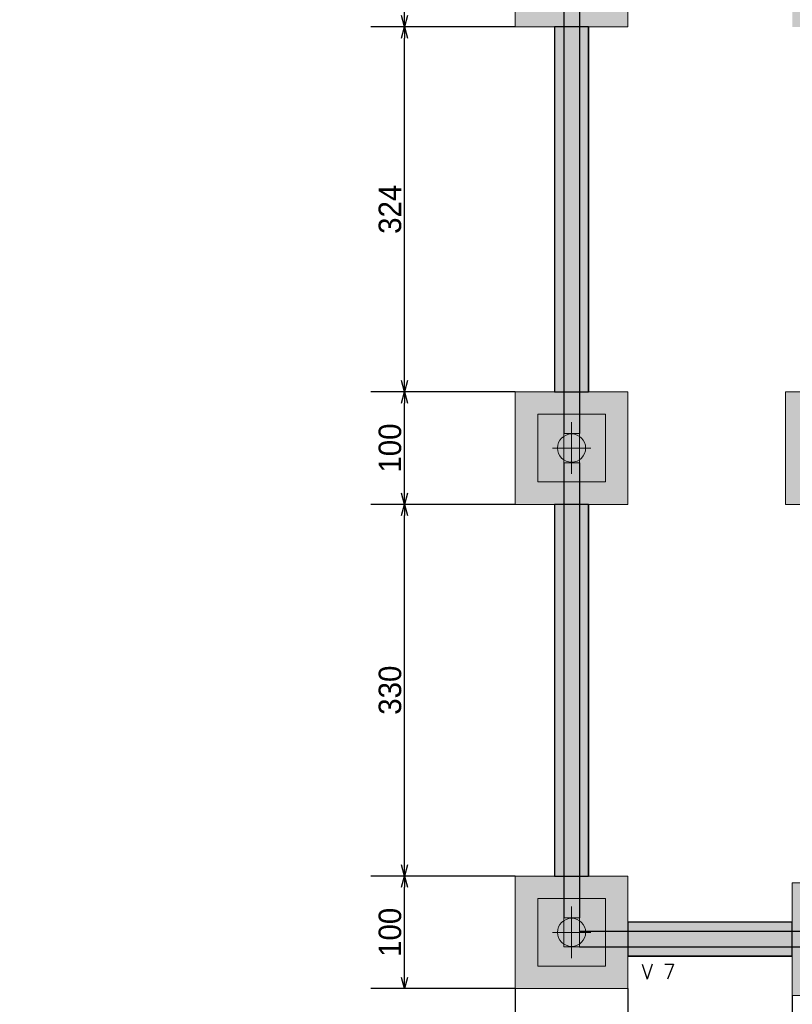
# Model space of a CAD drawing. Header units: millimetres. Extents: x -24 to 384, y -54 to 92.
# Tile 26 of 75: x 102.51 to 109.37, y 59.26 to 68.01. Entities that reach past the tile are written whole.
import ezdxf
from ezdxf.enums import TextEntityAlignment as Align

# ---------------------------------------------------------------- set-up
doc = ezdxf.new("R2010")
doc.units = ezdxf.units.MM
for name, color, linetype, lineweight in [('BL_CONTORNO', 6, 'Continuous', 9), ('PILAR_EIXOS', 1, 'Continuous', 0), ('PILAR_RET', 2, 'Continuous', 9), ('SAP_CONTORNO', 6, 'Continuous', 9), ('VIG_REF_VIGAS', 3, 'Continuous', 0)]:
    doc.layers.add(name, color=color, linetype=linetype, lineweight=lineweight)
doc.styles.add('CYPETXT', font='romans', dxfattribs={"height": 0.2})
doc.styles.add('GULIM', font='Gulim.ttf')
doc.dimstyles.new('GULIM-100', dxfattribs={"dimtxt": 0.2, "dimasz": 0.1, "dimexe": 0.3, "dimexo": 0, "dimgap": 0.025, "dimtad": 1, "dimdec": 1, "dimlfac": 100, "dimzin": 12, "dimdsep": 46, "dimtxsty": 'GULIM', "dimblk": 'OPEN30', "dimcen": 0, "dimclrd": 152, "dimclre": 152, "dimclrt": 152, "dimaunit": 1, "dimadec": 0, "dimazin": 0, "dimtfac": 1.875, "dimtdec": 1, "dimtmove": 2, "dimatfit": 3, "dimldrblk": 'OPEN30', "dimfxl": 0, "dimtolj": 1, "dimtzin": 12, "dimlwd": -1, "dimarcsym": 0})

# ---------------------------------------------------------------- blocks, each defined once
blk = doc.blocks.new('EIXOS_DO_PILAR')
at = {"layer": 'PILAR_EIXOS'}
for p, q in [((0, -0.5), (0, 0.5)), ((-0.5, 0), (0.5, 0))]:
    blk.add_line(p, q, dxfattribs=at)
blk = doc.blocks.new('_Open30')
at = {"color": 0, "linetype": 'ByBlock', "lineweight": -2}
for p, q in [((-1, 0.268), (0, 0)), ((0, 0), (-1, -0.268)), ((0, 0), (-1, 0))]:
    blk.add_line(p, q, dxfattribs=at)
blk = doc.blocks.new('*D92')
at = {"color": 152, "lineweight": -2, "transparency": 16777216}
for p, q in [((106.9122, 59.4016), (106.9122, 58.5441)), ((107.9122, 59.4016), (107.9122, 58.5441))]:
    blk.add_line(p, q, dxfattribs=at)
at = {"color": 152, "transparency": 16777216}
blk.add_line((107.0122, 58.8441), (107.8122, 58.8441), dxfattribs=at)
at = {"layer": 'Defpoints', "color": 0, "transparency": 16777216}
for p in [(106.9122, 59.4016), (107.9122, 59.4016), (107.9122, 58.8441)]:
    blk.add_point(p, dxfattribs=at)
at = {"color": 152, "transparency": 16777216, "xscale": 0.1, "yscale": 0.1, "zscale": 0.1, "rotation": 180}
blk.add_blockref('_Open30', (106.9122, 58.8441), dxfattribs=at)
at = {"color": 152, "transparency": 16777216, "xscale": 0.1, "yscale": 0.1, "zscale": 0.1}
blk.add_blockref('_Open30', (107.9122, 58.8441), dxfattribs=at)
at = {"color": 152, "transparency": 16777216, "insert": (107.4122, 58.9719), "char_height": 0.2, "attachment_point": 5, "style": 'GULIM'}
blk.add_mtext('\\A1;100', dxfattribs=at)
blk = doc.blocks.new('*D93')
at = {"color": 152, "lineweight": -2, "transparency": 16777216}
for p, q in [((107.9122, 59.4016), (107.9122, 58.5441)), ((109.3722, 59.3416), (109.3722, 58.5441))]:
    blk.add_line(p, q, dxfattribs=at)
at = {"color": 152, "transparency": 16777216}
blk.add_line((108.0122, 58.8441), (109.2722, 58.8441), dxfattribs=at)
at = {"layer": 'Defpoints', "color": 0, "transparency": 16777216}
for p in [(107.9122, 59.4016), (109.3722, 59.3416), (109.3722, 58.8441)]:
    blk.add_point(p, dxfattribs=at)
at = {"color": 152, "transparency": 16777216, "xscale": 0.1, "yscale": 0.1, "zscale": 0.1, "rotation": 180}
blk.add_blockref('_Open30', (107.9122, 58.8441), dxfattribs=at)
at = {"color": 152, "transparency": 16777216, "xscale": 0.1, "yscale": 0.1, "zscale": 0.1}
blk.add_blockref('_Open30', (109.3722, 58.8441), dxfattribs=at)
at = {"color": 152, "transparency": 16777216, "insert": (108.6422, 58.9719), "char_height": 0.2, "attachment_point": 5, "style": 'GULIM'}
blk.add_mtext('\\A1;146', dxfattribs=at)
blk = doc.blocks.new('*D94')
at = {"color": 152, "lineweight": -2, "transparency": 16777216}
for p, q in [((109.3722, 59.3416), (109.3722, 58.5441)), ((110.3722, 59.3416), (110.3722, 58.5441))]:
    blk.add_line(p, q, dxfattribs=at)
at = {"color": 152, "transparency": 16777216}
blk.add_line((109.4722, 58.8441), (110.2722, 58.8441), dxfattribs=at)
at = {"layer": 'Defpoints', "color": 0, "transparency": 16777216}
for p in [(109.3722, 59.3416), (110.3722, 59.3416), (110.3722, 58.8441)]:
    blk.add_point(p, dxfattribs=at)
at = {"color": 152, "transparency": 16777216, "xscale": 0.1, "yscale": 0.1, "zscale": 0.1, "rotation": 180}
blk.add_blockref('_Open30', (109.3722, 58.8441), dxfattribs=at)
at = {"color": 152, "transparency": 16777216, "xscale": 0.1, "yscale": 0.1, "zscale": 0.1}
blk.add_blockref('_Open30', (110.3722, 58.8441), dxfattribs=at)
at = {"color": 152, "transparency": 16777216, "insert": (109.8722, 58.9719), "char_height": 0.2, "attachment_point": 5, "style": 'GULIM'}
blk.add_mtext('\\A1;100', dxfattribs=at)
blk = doc.blocks.new('*D99')
at = {"color": 152, "lineweight": -2, "transparency": 16777216}
for p, q in [((106.9122, 59.4016), (106.9122, 57.8441)), ((116.5122, 59.4016), (116.5122, 57.8441))]:
    blk.add_line(p, q, dxfattribs=at)
at = {"color": 152, "transparency": 16777216}
blk.add_line((107.0122, 58.1441), (116.4122, 58.1441), dxfattribs=at)
at = {"layer": 'Defpoints', "color": 0, "transparency": 16777216}
for p in [(106.9122, 59.4016), (116.5122, 59.4016), (116.5122, 58.1441)]:
    blk.add_point(p, dxfattribs=at)
at = {"color": 152, "transparency": 16777216, "xscale": 0.1, "yscale": 0.1, "zscale": 0.1, "rotation": 180}
blk.add_blockref('_Open30', (106.9122, 58.1441), dxfattribs=at)
at = {"color": 152, "transparency": 16777216, "xscale": 0.1, "yscale": 0.1, "zscale": 0.1}
blk.add_blockref('_Open30', (116.5122, 58.1441), dxfattribs=at)
at = {"color": 152, "transparency": 16777216, "insert": (111.7122, 58.2716), "char_height": 0.2, "attachment_point": 5, "style": 'GULIM'}
blk.add_mtext('\\A1;960', dxfattribs=at)
blk = doc.blocks.new('*D124')
at = {"color": 152, "lineweight": -2, "transparency": 16777216}
for p, q in [((106.9122, 60.4016), (105.6285, 60.4016)), ((106.9122, 59.4016), (105.6285, 59.4016))]:
    blk.add_line(p, q, dxfattribs=at)
at = {"color": 152, "transparency": 16777216}
blk.add_line((105.9285, 59.5016), (105.9285, 60.3016), dxfattribs=at)
at = {"layer": 'Defpoints', "color": 0, "transparency": 16777216}
for p in [(105.9285, 60.4016), (106.9122, 60.4016), (106.9122, 59.4016)]:
    blk.add_point(p, dxfattribs=at)
at = {"color": 152, "transparency": 16777216, "xscale": 0.1, "yscale": 0.1, "zscale": 0.1}
for p, rotation in [((105.9285, 60.4016), 90), ((105.9285, 59.4016), 270)]:
    blk.add_blockref('_Open30', p, dxfattribs=dict(at, rotation=rotation))
at = {"color": 152, "transparency": 16777216, "insert": (105.8007, 59.9016), "char_height": 0.2, "attachment_point": 5, "rotation": 90, "style": 'GULIM'}
blk.add_mtext('\\A1;100', dxfattribs=at)
blk = doc.blocks.new('*D125')
at = {"color": 152, "lineweight": -2, "transparency": 16777216}
for p, q in [((106.9122, 63.7016), (105.6285, 63.7016)), ((106.9122, 60.4016), (105.6285, 60.4016))]:
    blk.add_line(p, q, dxfattribs=at)
at = {"color": 152, "transparency": 16777216}
blk.add_line((105.9285, 60.5016), (105.9285, 63.6016), dxfattribs=at)
at = {"layer": 'Defpoints', "color": 0, "transparency": 16777216}
for p in [(105.9285, 63.7016), (106.9122, 63.7016), (106.9122, 60.4016)]:
    blk.add_point(p, dxfattribs=at)
at = {"color": 152, "transparency": 16777216, "xscale": 0.1, "yscale": 0.1, "zscale": 0.1}
for p, rotation in [((105.9285, 63.7016), 90), ((105.9285, 60.4016), 270)]:
    blk.add_blockref('_Open30', p, dxfattribs=dict(at, rotation=rotation))
at = {"color": 152, "transparency": 16777216, "insert": (105.8009, 62.0516), "char_height": 0.2, "attachment_point": 5, "rotation": 90, "style": 'GULIM'}
blk.add_mtext('\\A1;330', dxfattribs=at)
blk = doc.blocks.new('*D126')
at = {"color": 152, "lineweight": -2, "transparency": 16777216}
for p, q in [((106.9122, 64.7016), (105.6285, 64.7016)), ((106.9122, 63.7016), (105.6285, 63.7016))]:
    blk.add_line(p, q, dxfattribs=at)
at = {"color": 152, "transparency": 16777216}
blk.add_line((105.9285, 63.8016), (105.9285, 64.6016), dxfattribs=at)
at = {"layer": 'Defpoints', "color": 0, "transparency": 16777216}
for p in [(105.9285, 64.7016), (106.9122, 64.7016), (106.9122, 63.7016)]:
    blk.add_point(p, dxfattribs=at)
at = {"color": 152, "transparency": 16777216, "xscale": 0.1, "yscale": 0.1, "zscale": 0.1}
for p, rotation in [((105.9285, 64.7016), 90), ((105.9285, 63.7016), 270)]:
    blk.add_blockref('_Open30', p, dxfattribs=dict(at, rotation=rotation))
at = {"color": 152, "transparency": 16777216, "insert": (105.8007, 64.2016), "char_height": 0.2, "attachment_point": 5, "rotation": 90, "style": 'GULIM'}
blk.add_mtext('\\A1;100', dxfattribs=at)
blk = doc.blocks.new('*D127')
at = {"color": 152, "lineweight": -2, "transparency": 16777216}
for p, q in [((106.9122, 67.9416), (105.6285, 67.9416)), ((106.9122, 64.7016), (105.6285, 64.7016))]:
    blk.add_line(p, q, dxfattribs=at)
at = {"color": 152, "transparency": 16777216}
blk.add_line((105.9285, 64.8016), (105.9285, 67.8416), dxfattribs=at)
at = {"layer": 'Defpoints', "color": 0, "transparency": 16777216}
for p in [(105.9285, 67.9416), (106.9122, 67.9416), (106.9122, 64.7016)]:
    blk.add_point(p, dxfattribs=at)
at = {"color": 152, "transparency": 16777216, "xscale": 0.1, "yscale": 0.1, "zscale": 0.1}
for p, rotation in [((105.9285, 67.9416), 90), ((105.9285, 64.7016), 270)]:
    blk.add_blockref('_Open30', p, dxfattribs=dict(at, rotation=rotation))
at = {"color": 152, "transparency": 16777216, "insert": (105.8008, 66.3216), "char_height": 0.2, "attachment_point": 5, "rotation": 90, "style": 'GULIM'}
blk.add_mtext('\\A1;324', dxfattribs=at)
blk = doc.blocks.new('*D128')
at = {"color": 152, "lineweight": -2, "transparency": 16777216}
for p, q in [((106.9122, 68.9416), (105.6285, 68.9416)), ((106.9122, 67.9416), (105.6285, 67.9416))]:
    blk.add_line(p, q, dxfattribs=at)
at = {"color": 152, "transparency": 16777216}
blk.add_line((105.9285, 68.0416), (105.9285, 68.8416), dxfattribs=at)
at = {"layer": 'Defpoints', "color": 0, "transparency": 16777216}
for p in [(105.9285, 68.9416), (106.9122, 68.9416), (106.9122, 67.9416)]:
    blk.add_point(p, dxfattribs=at)
at = {"color": 152, "transparency": 16777216, "xscale": 0.1, "yscale": 0.1, "zscale": 0.1}
for p, rotation in [((105.9285, 68.9416), 90), ((105.9285, 67.9416), 270)]:
    blk.add_blockref('_Open30', p, dxfattribs=dict(at, rotation=rotation))
at = {"color": 152, "transparency": 16777216, "insert": (105.8007, 68.4416), "char_height": 0.2, "attachment_point": 5, "rotation": 90, "style": 'GULIM'}
blk.add_mtext('\\A1;100', dxfattribs=at)

msp = doc.modelspace()

# ---------------------------------------------------------------- hatches: boundary and pattern name
h = msp.add_hatch(color=11)
h.dxf.hatch_style = 1
h.paths.add_polyline_path([(72.3122, 83.6816), (72.3122, 82.6816), (73.3122, 82.6816), (73.3122, 83.6816)])
h.paths.add_polyline_path([(72.3122, 80.6416), (72.3122, 79.6416), (73.3122, 79.6416), (73.3122, 80.6416)])
h.paths.add_polyline_path([(72.3122, 77.6016), (72.3122, 76.6016), (73.3122, 76.6016), (73.3122, 77.6016)])
h.paths.add_polyline_path([(76.6122, 77.5416), (76.6122, 76.5416), (77.6122, 76.5416), (77.6122, 77.5416)])
h.paths.add_polyline_path([(72.3722, 75.1416), (72.3722, 74.1416), (73.3722, 74.1416), (73.3722, 75.1416)])
h.paths.add_polyline_path([(76.6122, 75.1416), (76.6122, 74.1416), (77.6122, 74.1416), (77.6122, 75.1416)])
h.paths.add_polyline_path([(80.9122, 75.1416), (80.9122, 74.1416), (81.9122, 74.1416), (81.9122, 75.1416)])
h.paths.add_polyline_path([(80.9122, 77.6016), (80.9122, 76.6016), (81.9122, 76.6016), (81.9122, 77.6016)])
h.paths.add_polyline_path([(85.2122, 77.5416), (85.2122, 76.5416), (86.2122, 76.5416), (86.2122, 77.5416)])
h.paths.add_polyline_path([(85.2122, 75.1416), (85.2122, 74.1416), (86.2122, 74.1416), (86.2122, 75.1416)])
h.paths.add_polyline_path([(89.5122, 75.1416), (89.5122, 74.1416), (90.5122, 74.1416), (90.5122, 75.1416)])
h.paths.add_polyline_path([(89.5122, 77.6016), (89.5122, 76.6016), (90.5122, 76.6016), (90.5122, 77.6016)])
h.paths.add_polyline_path([(80.9122, 80.6416), (80.9122, 79.6416), (81.9122, 79.6416), (81.9122, 80.6416)])
h.paths.add_polyline_path([(76.6122, 83.7416), (76.6122, 82.7416), (77.6122, 82.7416), (77.6122, 83.7416)])
h.paths.add_polyline_path([(80.9122, 83.6816), (80.9122, 82.6816), (81.9122, 82.6816), (81.9122, 83.6816)])
h.paths.add_polyline_path([(85.2122, 83.7416), (85.2122, 82.7416), (86.2122, 82.7416), (86.2122, 83.7416)])
h.paths.add_polyline_path([(89.5122, 83.6816), (89.5122, 82.6816), (90.5122, 82.6816), (90.5122, 83.6816)])
h.paths.add_polyline_path([(89.5122, 80.6416), (89.5122, 79.6416), (90.5122, 79.6416), (90.5122, 80.6416)])
h.paths.add_polyline_path([(92.0622, 80.4316), (92.0622, 79.4316), (93.0622, 79.4316), (93.0622, 80.4316)])
h.paths.add_polyline_path([(93.8122, 80.6416), (93.8122, 79.6416), (94.8122, 79.6416), (94.8122, 80.6416)])
h.paths.add_polyline_path([(93.8122, 83.7416), (93.8122, 82.7416), (94.8122, 82.7416), (94.8122, 83.7416)])
h.paths.add_polyline_path([(95.5622, 80.4316), (95.5622, 79.4316), (96.5622, 79.4316), (96.5622, 80.4316)])
h.paths.add_polyline_path([(93.8122, 77.5416), (93.8122, 76.5416), (94.8122, 76.5416), (94.8122, 77.5416)])
h.paths.add_polyline_path([(98.1122, 77.6016), (98.1122, 76.6016), (99.1122, 76.6016), (99.1122, 77.6016)])
h.paths.add_polyline_path([(98.1122, 80.6416), (98.1122, 79.6416), (99.1122, 79.6416), (99.1122, 80.6416)])
h.paths.add_polyline_path([(98.1122, 83.6816), (98.1122, 82.6816), (99.1122, 82.6816), (99.1122, 83.6816)])
h.paths.add_polyline_path([(102.4122, 83.7416), (102.4122, 82.7416), (103.4122, 82.7416), (103.4122, 83.7416)])
h.paths.add_polyline_path([(102.4122, 77.5416), (102.4122, 76.5416), (103.4122, 76.5416), (103.4122, 77.5416)])
h.paths.add_polyline_path([(102.4122, 75.1416), (102.4122, 74.1416), (103.4122, 74.1416), (103.4122, 75.1416)])
h.paths.add_polyline_path([(93.8122, 75.1416), (93.8122, 74.1416), (94.8122, 74.1416), (94.8122, 75.1416)])
h.paths.add_polyline_path([(98.1122, 75.1416), (98.1122, 74.1416), (99.1122, 74.1416), (99.1122, 75.1416)])
h.paths.add_polyline_path([(106.4872, 82.7316), (108.1372, 82.7316), (108.1372, 83.6316), (106.4872, 83.6316)])
h.paths.add_polyline_path([(106.4872, 79.6916), (108.1372, 79.6916), (108.1372, 80.5916), (106.4872, 80.5916)])
h.paths.add_polyline_path([(111.2122, 83.7416), (111.2122, 82.7416), (112.2122, 82.7416), (112.2122, 83.7416)])
h.paths.add_polyline_path([(115.5122, 83.6816), (115.5122, 82.6816), (116.5122, 82.6816), (116.5122, 83.6816)])
h.paths.add_polyline_path([(115.5122, 80.6416), (115.5122, 79.6416), (116.5122, 79.6416), (116.5122, 80.6416)])
h.paths.add_polyline_path([(115.5122, 77.6016), (115.5122, 76.6016), (116.5122, 76.6016), (116.5122, 77.6016)])
h.paths.add_polyline_path([(112.4122, 77.5416), (112.4122, 76.5416), (113.4122, 76.5416), (113.4122, 77.5416)])
h.paths.add_polyline_path([(109.3722, 77.5416), (109.3722, 76.5416), (110.3722, 76.5416), (110.3722, 77.5416)])
h.paths.add_polyline_path([(106.4872, 76.6516), (108.1372, 76.6516), (108.1372, 77.5516), (106.4872, 77.5516)])
h.paths.add_polyline_path([(106.6522, 75.1416), (106.6522, 74.1416), (107.6522, 74.1416), (107.6522, 75.1416)])
h.paths.add_polyline_path([(106.9122, 73.2416), (106.9122, 72.2416), (107.9122, 72.2416), (107.9122, 73.2416)])
h.paths.add_polyline_path([(109.3122, 73.2416), (109.3122, 72.2416), (110.3122, 72.2416), (110.3122, 73.2416)])
h.paths.add_polyline_path([(115.5122, 73.2416), (115.5122, 72.2416), (116.5122, 72.2416), (116.5122, 73.2416)])
h.paths.add_polyline_path([(115.5122, 68.9416), (115.5122, 67.9416), (116.5122, 67.9416), (116.5122, 68.9416)])
h.paths.add_polyline_path([(112.4122, 68.9416), (112.4122, 67.9416), (113.4122, 67.9416), (113.4122, 68.9416)])
h.paths.add_polyline_path([(109.3722, 68.9416), (109.3722, 67.9416), (110.3722, 67.9416), (110.3722, 68.9416)])
h.paths.add_polyline_path([(106.9122, 68.9416), (106.9122, 67.9416), (107.9122, 67.9416), (107.9122, 68.9416)])
h.paths.add_polyline_path([(106.9122, 64.7016), (106.9122, 63.7016), (107.9122, 63.7016), (107.9122, 64.7016)])
h.paths.add_polyline_path([(109.3122, 64.7016), (109.3122, 63.7016), (110.3122, 63.7016), (110.3122, 64.7016)])
h.paths.add_polyline_path([(115.5122, 64.7016), (115.5122, 63.7016), (116.5122, 63.7016), (116.5122, 64.7016)])
h.paths.add_polyline_path([(115.5122, 60.4016), (115.5122, 59.4016), (116.5122, 59.4016), (116.5122, 60.4016)])
h.paths.add_polyline_path([(112.4122, 60.3416), (112.4122, 59.3416), (113.4122, 59.3416), (113.4122, 60.3416)])
h.paths.add_polyline_path([(109.3722, 60.3416), (109.3722, 59.3416), (110.3722, 59.3416), (110.3722, 60.3416)])
h.paths.add_polyline_path([(106.9122, 60.4016), (106.9122, 59.4016), (107.9122, 59.4016), (107.9122, 60.4016)])
h = msp.add_hatch(color=41)
h.dxf.hatch_style = 1
h.paths.add_polyline_path([(73.3122, 83.3916), (76.6122, 83.3916), (76.6122, 83.0916), (73.3122, 83.0916)])
h.paths.add_polyline_path([(77.6122, 83.3916), (80.9122, 83.3916), (80.9122, 83.0916), (77.6122, 83.0916)])
h.paths.add_polyline_path([(81.9122, 83.3916), (85.2122, 83.3916), (85.2122, 83.0916), (81.9122, 83.0916)])
h.paths.add_polyline_path([(86.2122, 83.0916), (89.5122, 83.0916), (89.5122, 83.3916), (86.2122, 83.3916)])
h.paths.add_polyline_path([(90.5122, 83.3916), (93.8122, 83.3916), (93.8122, 83.0916), (90.5122, 83.0916)])
h.paths.add_polyline_path([(94.8122, 83.3916), (98.1122, 83.3916), (98.1122, 83.0916), (94.8122, 83.0916)])
h.paths.add_polyline_path([(99.1122, 83.3916), (102.4122, 83.3916), (102.4122, 83.0916), (99.1122, 83.0916)])
h.paths.add_polyline_path([(103.4122, 83.3916), (106.4872, 83.3916), (106.4872, 83.0916), (103.4122, 83.0916)])
h.paths.add_polyline_path([(107.0622, 82.7316), (107.5622, 82.7316), (107.5622, 80.5916), (107.0622, 80.5916)])
h.paths.add_polyline_path([(107.0622, 79.6916), (107.5622, 79.6916), (107.5622, 77.5516), (107.0622, 77.5516)])
h.paths.add_polyline_path([(108.1372, 83.3916), (111.2122, 83.3916), (111.2122, 83.0916), (108.1372, 83.0916)])
h.paths.add_polyline_path([(109.6622, 73.2416), (109.9622, 73.2416), (109.9622, 76.5416), (109.6622, 76.5416)])
h.paths.add_polyline_path([(72.6622, 80.6416), (72.9622, 80.6416), (72.9622, 82.6816), (72.6622, 82.6816)])
h.paths.add_polyline_path([(72.6622, 79.6416), (72.9622, 79.6416), (72.9622, 77.6016), (72.6622, 77.6016)])
h.paths.add_polyline_path([(72.6622, 75.1416), (72.9622, 75.1416), (72.9622, 76.6016), (72.6622, 76.6016)])
h.paths.add_polyline_path([(76.6122, 74.7916), (73.3722, 74.7916), (73.3722, 74.4916), (76.6122, 74.4916)])
h.paths.add_polyline_path([(77.6122, 74.7916), (80.9122, 74.7916), (80.9122, 74.4916), (77.6122, 74.4916)])
h.paths.add_polyline_path([(81.9122, 74.7916), (85.2122, 74.7916), (85.2122, 74.4916), (81.9122, 74.4916)])
h.paths.add_polyline_path([(86.2122, 74.7916), (89.5122, 74.7916), (89.5122, 74.4916), (86.2122, 74.4916)])
h.paths.add_polyline_path([(90.5122, 74.7916), (93.8122, 74.7916), (93.8122, 74.4916), (90.5122, 74.4916)])
h.paths.add_polyline_path([(94.8122, 74.7916), (98.1122, 74.7916), (98.1122, 74.4916), (94.8122, 74.4916)])
h.paths.add_polyline_path([(99.1122, 74.7916), (102.4122, 74.7916), (102.4122, 74.4916), (99.1122, 74.4916)])
h.paths.add_polyline_path([(103.4122, 74.7916), (106.6522, 74.7916), (106.6522, 74.4916), (103.4122, 74.4916)])
h.paths.add_polyline_path([(73.3122, 77.1916), (76.6122, 77.1916), (76.6122, 76.8916), (73.3122, 76.8916)])
h.paths.add_polyline_path([(77.6122, 77.1916), (80.9122, 77.1916), (80.9122, 76.8916), (77.6122, 76.8916)])
h.paths.add_polyline_path([(81.9122, 77.1916), (85.2122, 77.1916), (85.2122, 76.8916), (81.9122, 76.8916)])
h.paths.add_polyline_path([(86.2122, 77.1916), (89.5122, 77.1916), (89.5122, 76.8916), (86.2122, 76.8916)])
h.paths.add_polyline_path([(92.7122, 79.4316), (92.7122, 77.1916), (93.8122, 77.1916), (93.8122, 76.8916), (90.5122, 76.8916), (90.5122, 77.1916), (92.4122, 77.1916), (92.4122, 79.4316)])
h.paths.add_polyline_path([(89.8622, 79.6416), (90.1622, 79.6416), (90.1622, 77.6016), (89.8622, 77.6016)])
h.paths.add_polyline_path([(90.1622, 82.6816), (89.8622, 82.6816), (89.8622, 80.6416), (90.1622, 80.6416)])
h.paths.add_polyline_path([(81.2622, 82.6816), (81.5622, 82.6816), (81.5622, 80.6416), (81.2622, 80.6416)])
h.paths.add_polyline_path([(81.2622, 79.6416), (81.5622, 79.6416), (81.5622, 77.6016), (81.2622, 77.6016)])
h.paths.add_polyline_path([(94.1622, 79.6416), (94.4622, 79.6416), (94.4622, 77.5416), (94.1622, 77.5416)])
h.paths.add_polyline_path([(94.1622, 82.7416), (94.4622, 82.7416), (94.4622, 80.6416), (94.1622, 80.6416)])
h.paths.add_polyline_path([(98.4622, 80.6416), (98.7622, 80.6416), (98.7622, 82.6816), (98.4622, 82.6816)])
h.paths.add_polyline_path([(98.4622, 79.6416), (98.7622, 79.6416), (98.7622, 77.6016), (98.4622, 77.6016)])
h.paths.add_polyline_path([(94.8122, 77.1916), (95.9122, 77.1916), (95.9122, 79.4316), (96.2122, 79.4316), (96.2122, 77.1916), (98.1122, 77.1916), (98.1122, 76.8916), (94.8122, 76.8916)])
h.paths.add_polyline_path([(99.1122, 77.1916), (102.4122, 77.1916), (102.4122, 76.8916), (99.1122, 76.8916)])
h.paths.add_polyline_path([(103.4122, 77.1916), (106.4872, 77.1916), (106.4872, 76.8916), (103.4122, 76.8916)])
h.paths.add_polyline_path([(107.0622, 75.1416), (107.5622, 75.1416), (107.5622, 76.6516), (107.0622, 76.6516)])
h.paths.add_polyline_path([(107.2622, 68.9416), (107.5622, 68.9416), (107.5622, 72.2416), (107.2622, 72.2416)])
h.paths.add_polyline_path([(107.2622, 64.7016), (107.5622, 64.7016), (107.5622, 67.9416), (107.2622, 67.9416)])
h.paths.add_polyline_path([(107.2622, 60.4016), (107.5622, 60.4016), (107.5622, 63.7016), (107.2622, 63.7016)])
h.paths.add_polyline_path([(107.9122, 59.6916), (109.3722, 59.6916), (109.3722, 59.9916), (107.9122, 59.9916)])
h.paths.add_polyline_path([(109.6622, 63.7016), (109.9622, 63.7016), (109.9622, 60.3416), (109.6622, 60.3416)])
h.paths.add_polyline_path([(109.6622, 64.7016), (109.9622, 64.7016), (109.9622, 67.9416), (109.6622, 67.9416)])
h.paths.add_polyline_path([(109.6622, 72.2416), (109.9622, 72.2416), (109.9622, 68.9416), (109.6622, 68.9416)])
h.paths.add_polyline_path([(110.3722, 77.1916), (112.4122, 77.1916), (112.4122, 76.8916), (110.3722, 76.8916)])
h.paths.add_polyline_path([(108.1372, 77.1916), (109.3722, 77.1916), (109.3722, 76.8916), (108.1372, 76.8916)])
h.paths.add_polyline_path([(113.4122, 77.1916), (115.5122, 77.1916), (115.5122, 76.8916), (113.4122, 76.8916)])
h.paths.add_polyline_path([(115.8622, 73.2416), (116.1622, 73.2416), (116.1622, 76.6016), (115.8622, 76.6016)])
h.paths.add_polyline_path([(115.8622, 68.9416), (116.1622, 68.9416), (116.1622, 72.2416), (115.8622, 72.2416)])
h.paths.add_polyline_path([(113.4122, 68.5916), (115.5122, 68.5916), (115.5122, 68.2916), (113.4122, 68.2916)])
h.paths.add_polyline_path([(110.3722, 68.5916), (112.4122, 68.5916), (112.4122, 68.2916), (110.3722, 68.2916)])
h.paths.add_polyline_path([(115.8622, 64.7016), (116.1622, 64.7016), (116.1622, 67.9416), (115.8622, 67.9416)])
h.paths.add_polyline_path([(115.8622, 60.4016), (116.1622, 60.4016), (116.1622, 63.7016), (115.8622, 63.7016)])
h.paths.add_polyline_path([(113.4122, 59.9916), (115.5122, 59.9916), (115.5122, 59.6916), (113.4122, 59.6916)])
h.paths.add_polyline_path([(110.3722, 59.9916), (112.4122, 59.9916), (112.4122, 59.6916), (110.3722, 59.6916)])
h.paths.add_polyline_path([(115.8622, 82.6816), (116.1622, 82.6816), (116.1622, 80.6416), (115.8622, 80.6416)])
h.paths.add_polyline_path([(112.2122, 83.3916), (115.5122, 83.3916), (115.5122, 83.0916), (112.2122, 83.0916)])
h.paths.add_polyline_path([(115.8622, 79.6416), (116.1622, 79.6416), (116.1622, 77.6016), (115.8622, 77.6016)])
h.paths.add_polyline_path([(107.2622, 73.2416), (107.5622, 73.2416), (107.5622, 74.1416), (107.2622, 74.1416)])
h.paths.add_polyline_path([(93.8122, 79.8416), (93.0622, 79.8416), (93.0622, 80.1416), (93.8122, 80.1416)])
h.paths.add_polyline_path([(95.5622, 80.1416), (94.8122, 80.1416), (94.8122, 79.8416), (95.5622, 79.8416)])

# ---------------------------------------------------------------- linework, layer by layer
at = {"color": 1}
for p, q in [((107.3422, 68.3116), (107.3422, 64.3316)), ((107.4822, 68.3116), (107.4822, 64.3316)), ((107.2622, 67.9416), (107.2622, 64.7016)), ((107.5622, 67.9416), (107.5622, 64.7016)), ((107.3422, 64.0716), (107.3422, 60.0316)), ((107.4822, 64.0716), (107.4822, 60.0316)), ((107.2622, 63.7016), (107.2622, 60.4016)), ((107.5622, 63.7016), (107.5622, 60.4016)), ((109.3722, 59.9916), (107.9122, 59.9916)), ((107.4822, 59.9116), (109.7422, 59.9116)), ((107.4822, 59.7716), (109.7422, 59.7716)), ((109.3722, 59.6916), (107.9122, 59.6916))]:
    msp.add_line(p, q, dxfattribs=at)
at = {"color": 2}
for points in [[(107.2622, 64.7016), (107.5622, 64.7016), (107.5622, 67.9416), (107.2622, 67.9416)], [(107.2622, 60.4016), (107.5622, 60.4016), (107.5622, 63.7016), (107.2622, 63.7016)], [(107.9122, 59.6916), (109.3722, 59.6916), (109.3722, 59.9916), (107.9122, 59.9916)]]:
    msp.add_lwpolyline(points, close=True, dxfattribs=at)
at = {"layer": 'BL_CONTORNO', "color": 2}
for points in [[(106.9122, 68.9416), (106.9122, 67.9416), (107.9122, 67.9416), (107.9122, 68.9416)], [(106.9122, 64.7016), (106.9122, 63.7016), (107.9122, 63.7016), (107.9122, 64.7016)], [(109.3122, 64.7016), (109.3122, 63.7016), (110.3122, 63.7016), (110.3122, 64.7016)], [(106.9122, 60.4016), (106.9122, 59.4016), (107.9122, 59.4016), (107.9122, 60.4016)], [(109.3722, 60.3416), (109.3722, 59.3416), (110.3722, 59.3416), (110.3722, 60.3416)]]:
    msp.add_lwpolyline(points, close=True, dxfattribs=at)
at = {"layer": 'BL_CONTORNO', "color": 1}
for points in [[(107.1122, 64.5016), (107.1122, 63.9016), (107.7122, 63.9016), (107.7122, 64.5016), (107.1122, 64.5016)], [(107.1122, 60.2016), (107.1122, 59.6016), (107.7122, 59.6016), (107.7122, 60.2016), (107.1122, 60.2016)]]:
    msp.add_lwpolyline(points, close=True, dxfattribs=at)
at = {"layer": 'PILAR_RET', "color": 1}
for points in [[(107.3422, 64.3316), (107.3422, 64.0716), (107.4822, 64.0716), (107.4822, 64.3316), (107.3422, 64.3316)], [(107.3422, 64.3316), (107.3422, 64.0716), (107.4822, 64.0716), (107.4822, 64.3316), (107.3422, 64.3316)], [(107.3422, 60.0316), (107.3422, 59.7716), (107.4822, 59.7716), (107.4822, 60.0316), (107.3422, 60.0316)], [(107.3422, 60.0316), (107.3422, 59.7716), (107.4822, 59.7716), (107.4822, 60.0316), (107.3422, 60.0316)]]:
    msp.add_lwpolyline(points, close=True, dxfattribs=at)
at = {"layer": 'SAP_CONTORNO', "color": 1}
for centre in [(107.4122, 64.2016), (107.4122, 59.9016)]:
    msp.add_circle(centre, 0.125, dxfattribs=at)

# ---------------------------------------------------------------- block references
at = {"layer": 'PILAR_EIXOS', "color": 1, "xscale": 0.46, "yscale": 0.34, "rotation": 270}
for p in [(107.4122, 64.2016), (107.4122, 59.9016)]:
    msp.add_blockref('EIXOS_DO_PILAR', p, dxfattribs=at)

# ---------------------------------------------------------------- texts
at = {"layer": 'VIG_REF_VIGAS', "color": 1, "style": 'CYPETXT', "width": 0.849375}
msp.add_text('V 7', height=0.13333, rotation=360, dxfattribs=at).set_placement((108.0334, 59.4853), (108.3354, 59.4853), align=Align.FIT)

# ---------------------------------------------------------------- dimensions: what is measured, and where the dimension line sits
for base, p1, p2, picture, middle in [((105.9285, 68.9416), (106.9122, 67.9416), (106.9122, 68.9416), '*D128', (105.8007, 68.4416)), ((105.9285, 67.9416), (106.9122, 64.7016), (106.9122, 67.9416), '*D127', (105.8008, 66.3216)), ((105.9285, 64.7016), (106.9122, 63.7016), (106.9122, 64.7016), '*D126', (105.8007, 64.2016)), ((105.9285, 63.7016), (106.9122, 60.4016), (106.9122, 63.7016), '*D125', (105.8009, 62.0516)), ((105.9285, 60.4016), (106.9122, 59.4016), (106.9122, 60.4016), '*D124', (105.8007, 59.9016))]:
    dim = msp.add_linear_dim(base=base, p1=p1, p2=p2, angle=270, dimstyle='GULIM-100')
    dim.commit()
    dim.dimension.update_dxf_attribs({"geometry": picture, "text_midpoint": middle})
for base, p1, p2, picture, middle in [((107.9122, 58.8441), (106.9122, 59.4016), (107.9122, 59.4016), '*D92', (107.4122, 58.9719)), ((116.5122, 58.1441), (106.9122, 59.4016), (116.5122, 59.4016), '*D99', (111.7122, 58.2716)), ((109.3722, 58.8441), (107.9122, 59.4016), (109.3722, 59.3416), '*D93', (108.6422, 58.9719)), ((110.3722, 58.8441), (109.3722, 59.3416), (110.3722, 59.3416), '*D94', (109.8722, 58.9719))]:
    dim = msp.add_linear_dim(base=base, p1=p1, p2=p2, dimstyle='GULIM-100')
    dim.commit()
    dim.dimension.update_dxf_attribs({"geometry": picture, "text_midpoint": middle})

doc.saveas('drawing.dxf')
